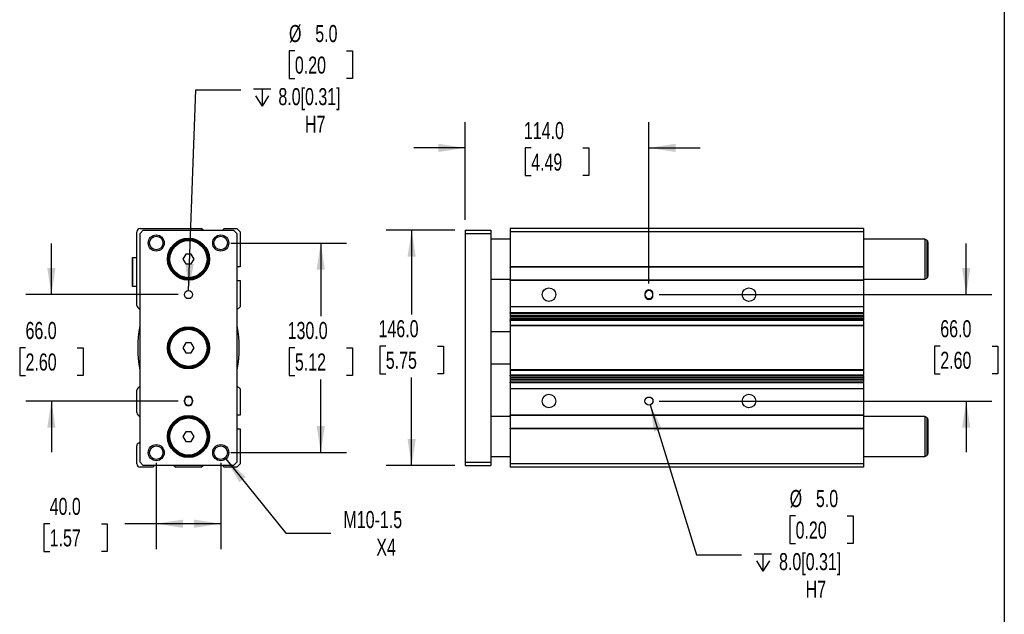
# Model space of a CAD drawing. Header units: millimetres. Extents: x 32 to 1365, y 32 to 1048.
# Tile 4 of 5: x 755 to 1365, y 377 to 746. Entities that reach past the tile are written whole.
import ezdxf

# ---------------------------------------------------------------- set-up
doc = ezdxf.new("R2010")
doc.units = ezdxf.units.MM
doc.header["$LTSCALE"] = 5
doc.linetypes.add('SLD-Solid', pattern=[0])
doc.layers.add('DIMENSIONS', color=140, linetype='SLD-Solid', lineweight=25)
doc.layers.add('TEXT', color=140, linetype='SLD-Solid', lineweight=25)
doc.styles.add('SLDTEXTSTYLE0', font='TXT', dxfattribs={"width": 0.7})
doc.dimstyles.new('SLDDIMSTYLE0', dxfattribs={"dimtxt": 10.790039, "dimasz": 16.51, "dimexe": 0, "dimexo": 0.0625, "dimgap": 2.69751, "dimtad": 0, "dimtih": 1, "dimtoh": 1, "dimrnd": 1e-09, "dimzin": 4, "dimdsep": 46, "dimtxsty": 'SLDTEXTSTYLE0', "dimsah": 1, "dimcen": 0.09, "dimadec": 0, "dimazin": 1, "dimtfac": 1, "dimtmove": 0, "dimatfit": 0, "dimfxl": 0, "dimfrac": 2, "dimtolj": 1, "dimtzin": 12, "dimarcsym": 0})
doc.dimstyles.new('SLDDIMSTYLE1', dxfattribs={"dimtxt": 10.790039, "dimasz": 16.51, "dimexe": 0, "dimexo": 0.0625, "dimgap": 2.69751, "dimtad": 0, "dimtih": 1, "dimtoh": 1, "dimrnd": 1e-09, "dimzin": 4, "dimdsep": 46, "dimtxsty": 'SLDTEXTSTYLE0', "dimsah": 1, "dimcen": 0.09, "dimadec": 0, "dimazin": 1, "dimtfac": 1, "dimtofl": 0, "dimtmove": 0, "dimatfit": 3, "dimfxl": 0, "dimfrac": 2, "dimtolj": 1, "dimtzin": 12, "dimarcsym": 0})
doc.dimstyles.new('SLDDIMSTYLE2', dxfattribs={"dimtxt": 10.790039, "dimasz": 16.51, "dimexe": 0, "dimexo": 0.0625, "dimgap": 2.69751, "dimtad": 0, "dimtih": 1, "dimtoh": 1, "dimrnd": 1e-09, "dimzin": 12, "dimdsep": 46, "dimtxsty": 'SLDTEXTSTYLE0', "dimsah": 1, "dimcen": 0, "dimadec": 0, "dimazin": 3, "dimtfac": 1, "dimtofl": 0, "dimtmove": 0, "dimatfit": 3, "dimfxl": 0, "dimfrac": 2, "dimtolj": 1, "dimtzin": 12, "dimarcsym": 0})
doc.dimstyles.new('SLDDIMSTYLE3', dxfattribs={"dimtxt": 10.790039, "dimasz": 16.51, "dimexe": 0, "dimexo": 0.0625, "dimgap": 2.69751, "dimtad": 0, "dimtih": 1, "dimtoh": 1, "dimrnd": 1e-09, "dimzin": 4, "dimdsep": 46, "dimtxsty": 'SLDTEXTSTYLE0', "dimsah": 1, "dimcen": 0, "dimadec": 0, "dimazin": 1, "dimtfac": 1, "dimtofl": 0, "dimtmove": 0, "dimatfit": 3, "dimfxl": 0, "dimfrac": 2, "dimtolj": 1, "dimtzin": 12, "dimarcsym": 0})

# ---------------------------------------------------------------- blocks, each defined once
blk = doc.blocks.new('_D_10')
at = {"layer": 'DIMENSIONS'}
for p, q in [((774.45, 575.64), (774.45, 607.39)), ((853.1, 575.64), (758.58, 575.64)), ((758.42, 542.64), (754.8, 542.64)), ((754.8, 542.64), (754.8, 525.49)), ((790.49, 542.64), (794.11, 542.64)), ((794.11, 542.64), (794.11, 525.49)), ((754.8, 525.49), (758.42, 525.49)), ((794.11, 525.49), (790.49, 525.49)), ((853.1, 509.64), (758.58, 509.64)), ((774.45, 509.64), (774.45, 477.89))]:
    blk.add_line(p, q, dxfattribs=at)
for points in [[(774.45, 575.64), (776.99, 592.15), (771.91, 592.15)], [(774.45, 509.64), (771.91, 493.13), (776.99, 493.13)]]:
    blk.add_solid(points, dxfattribs=at)
at = {"layer": 'DIMENSIONS', "char_height": 10.583, "attachment_point": 1, "style": 'SLDTEXTSTYLE0'}
for s, insert in [('66.0', (758.42, 558.69)), ('2.60', (758.42, 539.13))]:
    blk.add_mtext(s, dxfattribs=dict(at, insert=insert))
blk = doc.blocks.new('_D_11')
at = {"layer": 'DIMENSIONS'}
for p, q in [((885.8, 607.64), (957.33, 607.64)), ((941.45, 607.64), (941.45, 562.2)), ((925.42, 542.64), (921.8, 542.64)), ((921.8, 542.64), (921.8, 525.49)), ((957.49, 542.64), (961.11, 542.64)), ((961.11, 542.64), (961.11, 525.49)), ((921.8, 525.49), (925.42, 525.49)), ((961.11, 525.49), (957.49, 525.49)), ((941.45, 477.64), (941.45, 523.07)), ((885.8, 477.64), (957.33, 477.64))]:
    blk.add_line(p, q, dxfattribs=at)
for points in [[(941.45, 607.64), (938.91, 591.13), (943.99, 591.13)], [(941.45, 477.64), (943.99, 494.15), (938.91, 494.15)]]:
    blk.add_solid(points, dxfattribs=at)
at = {"layer": 'DIMENSIONS', "char_height": 10.583, "attachment_point": 1, "style": 'SLDTEXTSTYLE0'}
for s, insert in [('130.0', (920.93, 558.69)), ('5.12', (925.42, 539.13))]:
    blk.add_mtext(s, dxfattribs=dict(at, insert=insert))
blk = doc.blocks.new('_D_12')
at = {"layer": 'DIMENSIONS'}
for p, q in [((839.45, 471.29), (839.45, 417.66)), ((879.45, 471.29), (879.45, 417.66)), ((773.4, 433.54), (769.78, 433.54)), ((769.78, 433.54), (769.78, 416.39)), ((805.46, 433.54), (809.09, 433.54)), ((809.09, 433.54), (809.09, 416.39)), ((839.45, 433.54), (820.08, 433.54)), ((879.45, 433.54), (839.45, 433.54)), ((769.78, 416.39), (773.4, 416.39)), ((809.09, 416.39), (805.46, 416.39))]:
    blk.add_line(p, q, dxfattribs=at)
for points in [[(839.45, 433.54), (855.96, 431), (855.96, 436.08)], [(879.45, 433.54), (862.94, 436.08), (862.94, 431)]]:
    blk.add_solid(points, dxfattribs=at)
at = {"layer": 'DIMENSIONS', "char_height": 10.583, "attachment_point": 1, "style": 'SLDTEXTSTYLE0'}
for s, insert in [('40.0', (773.4, 449.6)), ('1.57', (773.4, 430.03))]:
    blk.add_mtext(s, dxfattribs=dict(at, insert=insert))
blk = doc.blocks.new('_D_13')
at = {"layer": 'DIMENSIONS'}
for p, q in [((882.6, 473.75), (919.83, 427.79)), ((919.83, 427.79), (947.62, 427.79))]:
    blk.add_line(p, q, dxfattribs=at)
blk.add_solid([(882.6, 473.75), (891.02, 459.32), (894.97, 462.52)], dxfattribs=at)
at = {"layer": 'DIMENSIONS', "char_height": 10.583, "attachment_point": 1, "style": 'SLDTEXTSTYLE0'}
for s, insert in [('M10-1.5', (955.55, 441.43)), ('X4', (975.91, 424.28))]:
    blk.add_mtext(s, dxfattribs=dict(at, insert=insert))
blk = doc.blocks.new('SW_SYMBOL_HOLE_DEPTH')
at = {"layer": 'DIMENSIONS', "color": 0}
for p, q in [((0, 4375), (4000, 4375)), ((500, 2775), (2000, 375)), ((2000, 4375), (2000, 375)), ((3500, 2775), (2000, 375))]:
    blk.add_line(p, q, dxfattribs=at)
blk = doc.blocks.new('_D_14')
at = {"layer": 'DIMENSIONS'}
for p, q in [((925.42, 726.8), (921.8, 726.8)), ((921.8, 726.8), (921.8, 709.65)), ((957.49, 726.8), (961.11, 726.8)), ((961.11, 726.8), (961.11, 709.65)), ((921.8, 709.65), (925.42, 709.65)), ((961.11, 709.65), (957.49, 709.65)), ((859.54, 578.13), (864.03, 702.55)), ((864.03, 702.55), (891.82, 702.55))]:
    blk.add_line(p, q, dxfattribs=at)
blk.add_solid([(859.54, 578.13), (862.68, 594.54), (857.6, 594.72)], dxfattribs=at)
at = {"layer": 'DIMENSIONS', "xscale": 0.002688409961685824, "yscale": 0.002688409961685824, "zscale": 0.002688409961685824}
blk.add_blockref('SW_SYMBOL_HOLE_DEPTH', (899.75, 691.51), dxfattribs=at)
at = {"layer": 'DIMENSIONS', "char_height": 10.583, "attachment_point": 1, "style": 'SLDTEXTSTYLE0'}
for s, insert in [('%%c', (921.76, 742.86)), ('5.0', (938.06, 742.86)), ('0.20', (925.42, 723.29)), ('8.0[0.31]', (915.19, 703.73)), ('H7', (931.66, 686.58))]:
    blk.add_mtext(s, dxfattribs=dict(at, insert=insert))
blk = doc.blocks.new('_D_15')
at = {"layer": 'DIMENSIONS'}
for p, q in [((1030.94, 621.99), (1030.94, 682.51)), ((1144.94, 582.49), (1144.94, 682.51)), ((1030.94, 666.64), (999.19, 666.64)), ((1071.91, 666.64), (1068.28, 666.64)), ((1068.28, 666.64), (1068.28, 649.49)), ((1103.97, 666.64), (1107.59, 666.64)), ((1107.59, 666.64), (1107.59, 649.49)), ((1144.94, 666.64), (1176.69, 666.64)), ((1068.28, 649.49), (1071.91, 649.49)), ((1107.59, 649.49), (1103.97, 649.49))]:
    blk.add_line(p, q, dxfattribs=at)
for points in [[(1030.94, 666.64), (1014.43, 669.18), (1014.43, 664.1)], [(1144.94, 666.64), (1161.45, 664.1), (1161.45, 669.18)]]:
    blk.add_solid(points, dxfattribs=at)
at = {"layer": 'DIMENSIONS', "char_height": 10.583, "attachment_point": 1, "style": 'SLDTEXTSTYLE0'}
for s, insert in [('114.0', (1067.42, 682.69)), ('4.49', (1071.91, 663.13))]:
    blk.add_mtext(s, dxfattribs=dict(at, insert=insert))
blk = doc.blocks.new('_D_16')
at = {"layer": 'DIMENSIONS'}
for p, q in [((1341.59, 575.64), (1341.59, 607.39)), ((1151.29, 575.64), (1357.47, 575.64)), ((1325.56, 543.72), (1321.94, 543.72)), ((1321.94, 543.72), (1321.94, 526.57)), ((1357.62, 543.72), (1361.25, 543.72)), ((1361.25, 543.72), (1361.25, 526.57)), ((1321.94, 526.57), (1325.56, 526.57)), ((1361.25, 526.57), (1357.62, 526.57)), ((1151.29, 509.64), (1357.47, 509.64)), ((1341.59, 509.64), (1341.59, 477.89))]:
    blk.add_line(p, q, dxfattribs=at)
for points in [[(1341.59, 575.64), (1344.13, 592.15), (1339.05, 592.15)], [(1341.59, 509.64), (1339.05, 493.13), (1344.13, 493.13)]]:
    blk.add_solid(points, dxfattribs=at)
at = {"layer": 'DIMENSIONS', "char_height": 10.583, "attachment_point": 1, "style": 'SLDTEXTSTYLE0'}
for s, insert in [('66.0', (1325.56, 559.78)), ('2.60', (1325.56, 540.22))]:
    blk.add_mtext(s, dxfattribs=dict(at, insert=insert))
blk = doc.blocks.new('_D_17')
at = {"layer": 'DIMENSIONS'}
for p, q in [((1145.68, 507.25), (1174.45, 414.16)), ((1235.84, 438.41), (1232.21, 438.41)), ((1232.21, 438.41), (1232.21, 421.26)), ((1267.9, 438.41), (1271.53, 438.41)), ((1271.53, 438.41), (1271.53, 421.26)), ((1232.21, 421.26), (1235.84, 421.26)), ((1271.53, 421.26), (1267.9, 421.26)), ((1174.45, 414.16), (1202.23, 414.16))]:
    blk.add_line(p, q, dxfattribs=at)
blk.add_solid([(1145.68, 507.25), (1148.13, 490.72), (1152.98, 492.22)], dxfattribs=at)
at = {"layer": 'DIMENSIONS', "xscale": 0.002688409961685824, "yscale": 0.002688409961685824, "zscale": 0.002688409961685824}
blk.add_blockref('SW_SYMBOL_HOLE_DEPTH', (1210.17, 403.12), dxfattribs=at)
at = {"layer": 'DIMENSIONS', "char_height": 10.583, "attachment_point": 1, "style": 'SLDTEXTSTYLE0'}
for s, insert in [('%%c', (1232.18, 454.46)), ('5.0', (1248.47, 454.46)), ('0.20', (1235.84, 434.9)), ('8.0[0.31]', (1225.6, 415.33)), ('H7', (1242.08, 398.19))]:
    blk.add_mtext(s, dxfattribs=dict(at, insert=insert))
blk = doc.blocks.new('_D_18')
at = {"layer": 'DIMENSIONS'}
for p, q in [((1024.59, 615.64), (981.94, 615.64)), ((997.81, 615.64), (997.81, 563.29)), ((981.78, 543.72), (978.16, 543.72)), ((978.16, 543.72), (978.16, 526.57)), ((1013.85, 543.72), (1017.47, 543.72)), ((1017.47, 543.72), (1017.47, 526.57)), ((978.16, 526.57), (981.78, 526.57)), ((1017.47, 526.57), (1013.85, 526.57)), ((997.81, 469.64), (997.81, 524.16)), ((1024.59, 469.64), (981.94, 469.64))]:
    blk.add_line(p, q, dxfattribs=at)
for points in [[(997.81, 615.64), (995.27, 599.13), (1000.35, 599.13)], [(997.81, 469.64), (1000.35, 486.15), (995.27, 486.15)]]:
    blk.add_solid(points, dxfattribs=at)
at = {"layer": 'DIMENSIONS', "char_height": 10.583, "attachment_point": 1, "style": 'SLDTEXTSTYLE0'}
for s, insert in [('146.0', (977.29, 559.78)), ('5.75', (981.78, 540.22))]:
    blk.add_mtext(s, dxfattribs=dict(at, insert=insert))

msp = doc.modelspace()

# ---------------------------------------------------------------- linework, layer by layer
for p, q in [((829.454, 616.635), (867.313, 616.635)), ((868.455, 615.635), (867.313, 616.635)), ((881.595, 616.635), (880.453, 615.635)), ((881.595, 616.635), (889.454, 616.635)), ((889.454, 616.635), (891.454, 614.635)), ((1277.939, 616.635), (1058.939, 616.635)), ((1058.939, 616.635), (1058.939, 614.635)), ((1277.939, 616.635), (1277.939, 614.635)), ((827.454, 568.964), (827.454, 614.635)), ((829.454, 613.635), (831.454, 615.635)), ((829.454, 471.635), (829.454, 613.635)), ((831.454, 615.635), (887.454, 615.635)), ((887.454, 615.635), (889.454, 613.635)), ((889.454, 613.635), (889.454, 471.635)), ((891.454, 614.635), (891.454, 592.885)), ((1030.939, 615.635), (1046.939, 615.635)), ((1030.939, 615.635), (1030.939, 613.635)), ((1030.939, 613.635), (1046.939, 613.635)), ((1030.939, 613.635), (1030.939, 471.635)), ((1046.939, 615.635), (1046.939, 613.635)), ((1046.939, 613.635), (1046.939, 471.635)), ((1277.939, 614.635), (1058.939, 614.635)), ((1058.939, 614.635), (1058.939, 592.885)), ((1277.939, 614.635), (1277.939, 592.885)), ((1058.939, 610.135), (1046.939, 610.135)), ((1315.939, 610.135), (1277.939, 610.135)), ((1317.189, 609.413), (1315.939, 610.135)), ((1315.939, 610.135), (1315.939, 585.135)), ((1317.189, 609.413), (1317.189, 585.857)), ((1317.939, 608.114), (1317.939, 587.156)), ((824.754, 598.485), (824.454, 598.185)), ((827.154, 598.485), (824.754, 598.485)), ((824.754, 598.485), (824.754, 580.785)), ((827.454, 598.185), (827.154, 598.485)), ((827.154, 598.485), (827.154, 580.785)), ((857.722, 600.635), (855.99, 597.635)), ((861.186, 600.635), (857.722, 600.635)), ((862.918, 597.635), (861.186, 600.635)), ((824.454, 598.185), (824.454, 581.085)), ((855.99, 597.635), (857.722, 594.635)), ((857.722, 594.635), (861.186, 594.635)), ((861.186, 594.635), (862.918, 597.635)), ((891.454, 592.885), (889.454, 592.885)), ((1277.939, 592.885), (1058.939, 592.885)), ((1058.939, 592.585), (1058.939, 592.885)), ((1277.939, 592.585), (1058.939, 592.585)), ((1058.939, 592.585), (1058.939, 584.685)), ((1277.939, 592.585), (1277.939, 592.885)), ((1277.939, 592.585), (1277.939, 584.685)), ((824.454, 581.085), (824.754, 580.785)), ((824.754, 580.785), (827.154, 580.785)), ((827.154, 580.785), (827.454, 581.085)), ((889.454, 584.385), (891.454, 584.385)), ((891.454, 584.385), (891.454, 568.135)), ((1046.939, 585.135), (1058.939, 585.135)), ((1277.939, 584.685), (1058.939, 584.685)), ((1058.939, 584.385), (1058.939, 584.685)), ((1277.939, 584.385), (1058.939, 584.385)), ((1058.939, 584.385), (1058.939, 568.135)), ((1277.939, 585.135), (1315.939, 585.135)), ((1277.939, 584.385), (1277.939, 584.685)), ((1277.939, 584.385), (1277.939, 568.135)), ((1315.939, 585.135), (1317.189, 585.857)), ((1142.439, 576.135), (1142.439, 575.135)), ((1147.439, 575.135), (1147.439, 576.135)), ((891.454, 568.135), (889.454, 566.135)), ((1277.939, 568.135), (1058.939, 568.135)), ((1058.939, 568.135), (1058.939, 564.367)), ((1277.939, 568.135), (1277.939, 564.367)), ((829.454, 566.135), (828.04, 567.549)), ((1277.939, 564.367), (1058.939, 564.367)), ((1058.939, 563.857), (1058.939, 564.367)), ((1277.939, 563.857), (1058.939, 563.857)), ((1058.939, 563.857), (1058.939, 562.627)), ((1277.939, 562.627), (1058.939, 562.627)), ((1058.939, 562.627), (1058.939, 562.047)), ((1277.939, 562.047), (1058.939, 562.047)), ((1058.939, 562.047), (1058.939, 561.027)), ((1277.939, 563.857), (1277.939, 564.367)), ((1277.939, 563.857), (1277.939, 562.627)), ((1277.939, 562.627), (1277.939, 562.047)), ((1277.939, 562.047), (1277.939, 561.027)), ((1277.939, 561.027), (1058.939, 561.027)), ((1058.939, 561.027), (1058.939, 560.987)), ((1058.939, 560.987), (1277.939, 560.987)), ((1058.939, 560.987), (1058.939, 560.001)), ((1277.939, 560.001), (1058.939, 560.001)), ((1058.939, 559.591), (1058.939, 560.001)), ((1277.939, 559.591), (1058.939, 559.591)), ((1058.939, 559.591), (1058.939, 556.588)), ((1277.939, 556.588), (1058.939, 556.588)), ((1058.939, 556.588), (1058.939, 556.188)), ((1277.939, 556.188), (1058.939, 556.188)), ((1058.939, 556.188), (1058.939, 529.082)), ((1277.939, 561.027), (1277.939, 560.987)), ((1277.939, 560.987), (1277.939, 560.001)), ((1277.939, 559.591), (1277.939, 560.001)), ((1277.939, 559.591), (1277.939, 556.588)), ((1277.939, 556.588), (1277.939, 556.188)), ((1277.939, 556.188), (1277.939, 529.082)), ((1058.939, 552.635), (1046.939, 552.635)), ((857.722, 545.635), (855.99, 542.635)), ((861.186, 545.635), (857.722, 545.635)), ((862.918, 542.635), (861.186, 545.635)), ((855.99, 542.635), (857.722, 539.635)), ((857.722, 539.635), (861.186, 539.635)), ((861.186, 539.635), (862.918, 542.635)), ((1046.939, 532.635), (1058.939, 532.635)), ((1277.939, 529.082), (1058.939, 529.082)), ((1058.939, 529.082), (1058.939, 528.682)), ((1058.939, 528.682), (1277.939, 528.682)), ((1058.939, 528.682), (1058.939, 525.679)), ((1277.939, 525.679), (1058.939, 525.679)), ((1058.939, 525.269), (1058.939, 525.679)), ((1277.939, 525.269), (1058.939, 525.269)), ((1058.939, 525.269), (1058.939, 524.284)), ((1277.939, 529.082), (1277.939, 528.682)), ((1277.939, 528.682), (1277.939, 525.679)), ((1277.939, 525.269), (1277.939, 525.679)), ((1277.939, 525.269), (1277.939, 524.284)), ((828.04, 517.721), (829.454, 519.135)), ((889.454, 519.135), (891.454, 517.135)), ((1277.939, 524.284), (1058.939, 524.284)), ((1058.939, 524.284), (1058.939, 524.243)), ((1277.939, 524.243), (1058.939, 524.243)), ((1058.939, 524.243), (1058.939, 523.223)), ((1277.939, 523.223), (1058.939, 523.223)), ((1058.939, 523.223), (1058.939, 522.643)), ((1277.939, 522.643), (1058.939, 522.643)), ((1058.939, 522.643), (1058.939, 521.413)), ((1277.939, 521.413), (1058.939, 521.413)), ((1058.939, 520.904), (1058.939, 521.413)), ((1277.939, 520.904), (1058.939, 520.904)), ((1058.939, 520.904), (1058.939, 517.135)), ((1277.939, 524.284), (1277.939, 524.243)), ((1277.939, 524.243), (1277.939, 523.223)), ((1277.939, 523.223), (1277.939, 522.643)), ((1277.939, 522.643), (1277.939, 521.413)), ((1277.939, 520.904), (1277.939, 521.413)), ((1277.939, 520.904), (1277.939, 517.135)), ((827.454, 502.464), (827.454, 516.307)), ((891.454, 517.135), (891.454, 500.885)), ((1277.939, 517.135), (1058.939, 517.135)), ((1058.939, 517.135), (1058.939, 500.885)), ((1277.939, 517.135), (1277.939, 500.885)), ((856.954, 509.135), (856.954, 510.135)), ((861.954, 510.135), (861.954, 509.135)), ((829.454, 499.635), (828.04, 501.049)), ((891.454, 500.885), (889.454, 500.885)), ((1277.939, 500.885), (1058.939, 500.885)), ((1058.939, 500.585), (1058.939, 500.885)), ((1277.939, 500.585), (1058.939, 500.585)), ((1058.939, 500.585), (1058.939, 492.685)), ((1277.939, 500.585), (1277.939, 500.885)), ((1277.939, 500.585), (1277.939, 492.685)), ((1058.939, 500.135), (1046.939, 500.135)), ((1315.939, 500.135), (1277.939, 500.135)), ((1317.189, 499.413), (1315.939, 500.135)), ((1315.939, 500.135), (1315.939, 475.135)), ((1317.189, 499.413), (1317.189, 475.857)), ((1317.939, 498.114), (1317.939, 477.156)), ((857.722, 490.635), (855.99, 487.635)), ((861.186, 490.635), (857.722, 490.635)), ((862.918, 487.635), (861.186, 490.635)), ((889.454, 492.385), (891.454, 492.385)), ((891.454, 492.385), (891.454, 470.635)), ((1277.939, 492.685), (1058.939, 492.685)), ((1058.939, 492.385), (1058.939, 492.685)), ((1058.939, 492.385), (1058.939, 470.635)), ((1277.939, 492.385), (1058.939, 492.385)), ((1277.939, 492.385), (1277.939, 492.685)), ((1277.939, 492.385), (1277.939, 470.635)), ((828.454, 483.594), (829.454, 484.171)), ((855.99, 487.635), (857.722, 484.635)), ((857.722, 484.635), (861.186, 484.635)), ((861.186, 484.635), (862.918, 487.635)), ((827.454, 470.635), (827.454, 481.862)), ((831.454, 469.635), (829.454, 471.635)), ((889.454, 471.635), (887.454, 469.635)), ((891.454, 470.635), (889.454, 468.635)), ((1030.939, 471.635), (1046.939, 471.635)), ((1030.939, 471.635), (1030.939, 469.635)), ((1046.939, 475.135), (1058.939, 475.135)), ((1046.939, 471.635), (1046.939, 469.635)), ((1277.939, 470.635), (1058.939, 470.635)), ((1058.939, 470.635), (1058.939, 468.635)), ((1277.939, 475.135), (1315.939, 475.135)), ((1277.939, 470.635), (1277.939, 468.635)), ((1315.939, 475.135), (1317.189, 475.857)), ((837.313, 468.635), (829.454, 468.635)), ((887.454, 469.635), (831.454, 469.635)), ((837.313, 468.635), (838.455, 469.635)), ((850.453, 469.635), (851.595, 468.635)), ((867.313, 468.635), (851.595, 468.635)), ((867.313, 468.635), (868.455, 469.635)), ((880.453, 469.635), (881.595, 468.635)), ((889.454, 468.635), (881.595, 468.635)), ((1030.939, 469.635), (1046.939, 469.635)), ((1277.939, 468.635), (1058.939, 468.635))]:
    msp.add_line(p, q)
for centre, radius in [((839.454, 607.635), 5), ((839.454, 607.635), 4.188), ((859.454, 597.635), 13), ((879.454, 607.635), 5), ((879.454, 607.635), 4.188), ((859.454, 597.635), 12.5), ((859.454, 597.635), 12), ((859.454, 597.635), 11.5), ((859.454, 575.635), 2.5), ((1082.939, 575.635), 4.188), ((1206.939, 575.635), 4.188), ((859.454, 542.635), 13), ((859.454, 542.635), 12.5), ((859.454, 542.635), 12), ((859.454, 542.635), 11.5), ((1082.939, 509.635), 4.188), ((1206.939, 509.635), 4.188), ((1144.939, 509.635), 2.5), ((859.454, 487.635), 13), ((859.454, 487.635), 12.5), ((859.454, 487.635), 12), ((859.454, 487.635), 11.5), ((839.454, 477.635), 5), ((879.454, 477.635), 5), ((839.454, 477.635), 4.188), ((879.454, 477.635), 4.188)]:
    msp.add_circle(centre, radius)
for centre, radius, start, end in [((829.454, 614.635), 2, 90, 180), ((1316.439, 608.114), 1.5, 360, 60), ((1316.439, 587.156), 1.5, 300, 0), ((1144.939, 576.135), 2.5, 0, 180), ((1144.939, 575.635), 2.5, 0, 180), ((1144.939, 575.635), 2.5, 180, 0), ((1144.939, 575.135), 2.5, 180, 0), ((829.454, 568.964), 2, 180, 224.999999), ((895.948, 542.635), 68, 168.503456, 191.496544), ((829.802, 556.088), 0.5, 134.092015, 168.467859), ((889.106, 556.088), 0.5, 11.532141, 45.907985), ((822.96, 542.635), 68, 348.503456, 11.496544), ((829.802, 529.182), 0.5, 191.532141, 225.907985), ((889.106, 529.182), 0.5, 314.092015, 348.467859), ((829.454, 516.307), 2, 135.000001, 180), ((859.454, 510.135), 2.5, 0, 180), ((859.454, 509.635), 2.5, 0, 180), ((859.454, 509.635), 2.5, 180, 0), ((859.454, 509.135), 2.5, 180, 0), ((829.454, 502.464), 2, 180, 224.999999), ((1316.439, 498.114), 1.5, 360, 60), ((829.454, 481.862), 2, 119.996675, 180.000004), ((1316.439, 477.156), 1.5, 300, 0), ((829.454, 470.635), 2, 180, 270)]:
    msp.add_arc(centre, radius, start, end)
at = {"layer": 'TEXT'}
msp.add_line((1365.25, 1047.75), (1365.25, 31.75), dxfattribs=at)

# ---------------------------------------------------------------- dimensions: what is measured, and where the dimension line sits
at = {"layer": 'DIMENSIONS'}
for p1, p2, picture, middle in [((859.364, 573.137), (859.544, 578.133), '_D_14', (941.454, 708.13)), ((1144.201, 512.024), (1145.678, 507.247), '_D_17', (1251.87, 419.738))]:
    dim = msp.add_diameter_dim_2p(p1=p1, p2=p2, text='<>\\P{\\fGDT;x}8.0[0.31]\\PH7', dimstyle='SLDDIMSTYLE3', dxfattribs=at)
    dim.commit()
    dim.dimension.update_dxf_attribs({"geometry": picture, "text_midpoint": middle, "dimtype": 163})
for base, p1, p2, dimstyle, picture, middle in [((1144.939, 666.635), (1030.939, 615.635), (1144.939, 576.135), 'SLDDIMSTYLE0', '_D_15', (1087.939, 666.635)), ((839.454, 433.538), (879.454, 477.635), (839.454, 477.635), 'SLDDIMSTYLE1', '_D_12', (789.432, 433.538))]:
    dim = msp.add_linear_dim(base=base, p1=p1, p2=p2, dimstyle=dimstyle, dxfattribs=at)
    dim.commit()
    dim.dimension.update_dxf_attribs({"geometry": picture, "text_midpoint": middle, "dimtype": 160})
for base, p1, p2, dimstyle, picture, middle in [((997.815, 469.635), (1030.939, 615.635), (1030.939, 469.635), 'SLDDIMSTYLE1', '_D_18', (997.815, 543.724)), ((774.454, 509.635), (859.454, 575.635), (859.454, 509.635), 'SLDDIMSTYLE0', '_D_10', (774.454, 542.635)), ((941.454, 477.635), (879.454, 607.635), (879.454, 477.635), 'SLDDIMSTYLE1', '_D_11', (941.454, 542.635)), ((1341.591, 575.635), (1144.939, 509.635), (1144.939, 575.635), 'SLDDIMSTYLE0', '_D_16', (1341.591, 543.724))]:
    dim = msp.add_linear_dim(base=base, p1=p1, p2=p2, angle=90, dimstyle=dimstyle, dxfattribs=at)
    dim.commit()
    dim.dimension.update_dxf_attribs({"geometry": picture, "text_midpoint": middle, "dimtype": 160})
dim = msp.add_diameter_dim_2p(p1=(876.307, 481.52), p2=(882.601, 473.75), text='M10-1.5\\PX4', dimstyle='SLDDIMSTYLE2', override={"dimpost": '<>'}, dxfattribs=at)
dim.commit()
dim.dimension.update_dxf_attribs({"geometry": '_D_13', "text_midpoint": (985.226, 427.791), "dimtype": 163})

doc.saveas('drawing.dxf')
